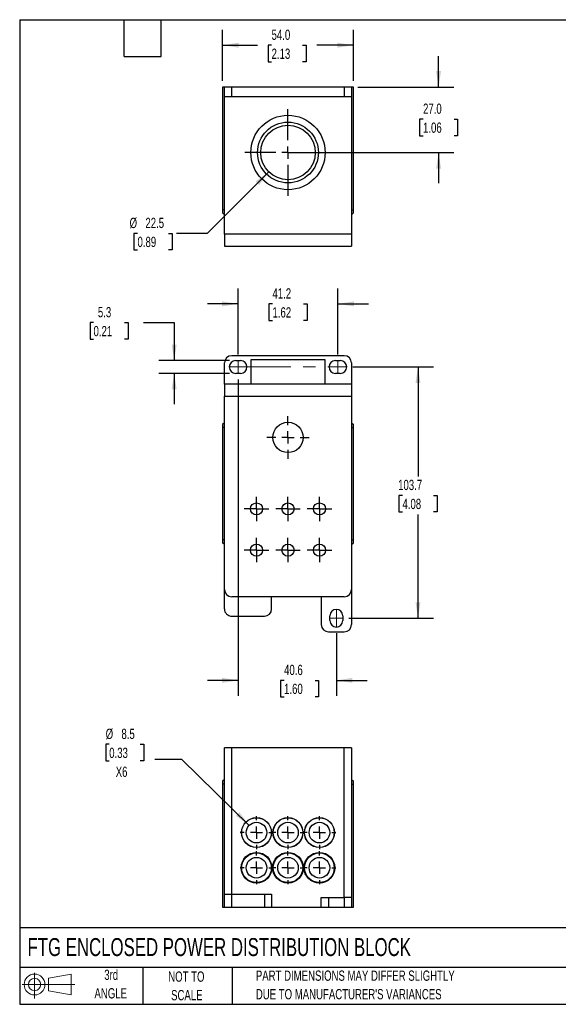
# Model space of a CAD drawing. Header units: millimetres. Extents: x 13 to 546, y 13 to 419.
# Tile 1 of 2: x 13 to 235, y 13 to 419. Entities that reach past the tile are written whole.
import ezdxf

# ---------------------------------------------------------------- set-up
doc = ezdxf.new("R2010")
doc.units = ezdxf.units.MM
doc.header["$LTSCALE"] = 2
doc.linetypes.add('CENTERX2', pattern=[20.32, 12.7, -2.54, 2.54, -2.54])
doc.layers.add('CENTER', color=40, linetype='CENTERX2')
doc.layers.add('SLD-DEFPOINTS', color=7, linetype='Continuous')
doc.layers.add('DIMENSIONS', color=140, linetype='Continuous', lineweight=25)
doc.layers.add('TEXT', color=140, linetype='Continuous', lineweight=25)
doc.styles.add('SLDTEXTSTYLE0', font='TXT', dxfattribs={"width": 0.7})
doc.dimstyles.new('SLDDIMSTYLE0', dxfattribs={"dimtxt": 4.316016, "dimasz": 6.604, "dimexe": 0, "dimexo": 0.0625, "dimgap": 1.079004, "dimtad": 0, "dimtih": 1, "dimtoh": 1, "dimrnd": 1e-09, "dimzin": 12, "dimdsep": 46, "dimtxsty": 'SLDTEXTSTYLE0', "dimsah": 1, "dimcen": 0.09, "dimadec": 0, "dimazin": 3, "dimtfac": 1, "dimtofl": 0, "dimtmove": 0, "dimatfit": 3, "dimfxl": 0, "dimfrac": 2, "dimtolj": 1, "dimtzin": 12, "dimarcsym": 0})
doc.dimstyles.new('SLDDIMSTYLE1', dxfattribs={"dimtxt": 4.316016, "dimasz": 6.604, "dimexe": 0, "dimexo": 0.0625, "dimgap": 1.079004, "dimtad": 0, "dimtih": 1, "dimtoh": 1, "dimrnd": 1e-09, "dimzin": 12, "dimdsep": 46, "dimtxsty": 'SLDTEXTSTYLE0', "dimsah": 1, "dimcen": 0.09, "dimadec": 0, "dimazin": 3, "dimtfac": 1, "dimtmove": 0, "dimatfit": 0, "dimfxl": 0, "dimfrac": 2, "dimtolj": 1, "dimtzin": 12, "dimarcsym": 0})
doc.dimstyles.new('SLDDIMSTYLE2', dxfattribs={"dimtxt": 4.316016, "dimasz": 6.604, "dimexe": 0, "dimexo": 0.0625, "dimgap": 1.079004, "dimtad": 0, "dimtih": 1, "dimtoh": 1, "dimrnd": 1e-09, "dimzin": 4, "dimdsep": 46, "dimtxsty": 'SLDTEXTSTYLE0', "dimsah": 1, "dimcen": 0.09, "dimadec": 0, "dimazin": 1, "dimtfac": 1, "dimtofl": 0, "dimtmove": 0, "dimatfit": 3, "dimfxl": 0, "dimfrac": 2, "dimtolj": 1, "dimtzin": 12, "dimarcsym": 0})
doc.dimstyles.new('SLDDIMSTYLE3', dxfattribs={"dimtxt": 4.316016, "dimasz": 6.604, "dimexe": 0, "dimexo": 0.0625, "dimgap": 1.079004, "dimtad": 0, "dimtih": 1, "dimtoh": 1, "dimrnd": 1e-09, "dimzin": 4, "dimdsep": 46, "dimtxsty": 'SLDTEXTSTYLE0', "dimsah": 1, "dimcen": 0.09, "dimadec": 0, "dimazin": 1, "dimtfac": 1, "dimtmove": 0, "dimatfit": 0, "dimfxl": 0, "dimfrac": 2, "dimtolj": 1, "dimtzin": 12, "dimarcsym": 0})
doc.dimstyles.new('SLDDIMSTYLE4', dxfattribs={"dimtxt": 4.316016, "dimasz": 6.604, "dimexe": 0, "dimexo": 0.0625, "dimgap": 1.079004, "dimtad": 0, "dimtih": 1, "dimtoh": 1, "dimrnd": 1e-09, "dimzin": 12, "dimdsep": 46, "dimtxsty": 'SLDTEXTSTYLE0', "dimsah": 1, "dimcen": 0, "dimadec": 0, "dimazin": 3, "dimtfac": 1, "dimtofl": 0, "dimtmove": 0, "dimatfit": 3, "dimfxl": 0, "dimfrac": 2, "dimtolj": 1, "dimtzin": 12, "dimarcsym": 0})
doc.dimstyles.new('SLDDIMSTYLE5', dxfattribs={"dimtxt": 4.316016, "dimasz": 6.604, "dimexe": 0, "dimexo": 0.0625, "dimgap": 1.079004, "dimtad": 0, "dimtih": 1, "dimtoh": 1, "dimrnd": 1e-09, "dimzin": 12, "dimdsep": 46, "dimtxsty": 'SLDTEXTSTYLE0', "dimsah": 1, "dimcen": 0, "dimadec": 0, "dimazin": 3, "dimtfac": 1, "dimtofl": 0, "dimtmove": 0, "dimatfit": 3, "dimfxl": 0, "dimfrac": 2, "dimtolj": 1, "dimtzin": 12, "dimarcsym": 0})

# ---------------------------------------------------------------- blocks, each defined once
blk = doc.blocks.new('Block11')
at = {"color": 7, "linetype": 'Continuous', "lineweight": 18}
for p, q in [((5.18, 10.62), (5.18, 0)), ((10.96, 8.33), (20.35, 10.06)), ((10.96, 3.19), (10.96, 8.33)), ((20.35, 10.06), (20.35, 1.46)), ((0, 5.76), (21.75, 5.76)), ((10.96, 3.19), (20.35, 1.46))]:
    blk.add_line(p, q, dxfattribs=at)
for radius in [4.3, 2.57]:
    blk.add_circle((5.18, 5.76), radius, dxfattribs=at)
blk = doc.blocks.new('Block12')
at = {"layer": 'SLD-DEFPOINTS'}
blk.add_blockref('Block11', (0, 0), dxfattribs=at)
blk = doc.blocks.new('_D')
at = {"layer": 'DIMENSIONS'}
for p, q in [((150.3, 275.77), (183.56, 275.77)), ((177.21, 275.77), (177.21, 230.58)), ((170.79, 222.76), (169.34, 222.76)), ((169.34, 222.76), (169.34, 215.9)), ((183.62, 222.76), (185.07, 222.76)), ((185.07, 222.76), (185.07, 215.9)), ((169.34, 215.9), (170.79, 215.9)), ((185.07, 215.9), (183.62, 215.9)), ((177.21, 172.07), (177.21, 214.93)), ((148.7, 172.07), (183.56, 172.07))]:
    blk.add_line(p, q, dxfattribs=at)
for points in [[(177.21, 275.77), (176.19, 269.16), (178.22, 269.16)], [(177.21, 172.07), (178.22, 178.67), (176.19, 178.67)]]:
    blk.add_solid(points, dxfattribs=at)
at = {"layer": 'DIMENSIONS', "char_height": 4.233, "attachment_point": 1, "style": 'SLDTEXTSTYLE0'}
for s, insert in [('103.7', (169, 229.18)), ('4.08', (170.79, 221.35))]:
    blk.add_mtext(s, dxfattribs=dict(at, insert=insert))
blk = doc.blocks.new('_D_1')
at = {"layer": 'DIMENSIONS'}
for p, q in [((102.91, 270.58), (102.91, 140.07)), ((143.51, 165.88), (143.51, 140.07)), ((102.91, 146.42), (90.21, 146.42)), ((121.9, 146.42), (120.45, 146.42)), ((120.45, 146.42), (120.45, 139.56)), ((134.73, 146.42), (136.18, 146.42)), ((136.18, 146.42), (136.18, 139.56)), ((143.51, 146.42), (156.21, 146.42)), ((120.45, 139.56), (121.9, 139.56)), ((136.18, 139.56), (134.73, 139.56))]:
    blk.add_line(p, q, dxfattribs=at)
for points in [[(102.91, 146.42), (96.31, 147.43), (96.31, 145.4)], [(143.51, 146.42), (150.12, 145.4), (150.12, 147.43)]]:
    blk.add_solid(points, dxfattribs=at)
at = {"layer": 'DIMENSIONS', "char_height": 4.233, "attachment_point": 1, "style": 'SLDTEXTSTYLE0'}
for s, insert in [('40.6', (121.9, 152.84)), ('1.60', (121.9, 145.02))]:
    blk.add_mtext(s, dxfattribs=dict(at, insert=insert))
blk = doc.blocks.new('_D_2')
at = {"layer": 'DIMENSIONS'}
for p, q in [((102.91, 280.96), (102.91, 308.17)), ((144.11, 280.96), (144.11, 308.17)), ((102.91, 301.82), (90.21, 301.82)), ((117.1, 301.82), (115.65, 301.82)), ((115.65, 301.82), (115.65, 294.96)), ((129.92, 301.82), (131.37, 301.82)), ((131.37, 301.82), (131.37, 294.96)), ((144.11, 301.82), (156.81, 301.82)), ((115.65, 294.96), (117.1, 294.96)), ((131.37, 294.96), (129.92, 294.96))]:
    blk.add_line(p, q, dxfattribs=at)
for points in [[(102.91, 301.82), (96.31, 302.83), (96.31, 300.8)], [(144.11, 301.82), (150.72, 300.8), (150.72, 302.83)]]:
    blk.add_solid(points, dxfattribs=at)
at = {"layer": 'DIMENSIONS', "char_height": 4.233, "attachment_point": 1, "style": 'SLDTEXTSTYLE0'}
for s, insert in [('41.2', (117.1, 308.24)), ('1.62', (117.1, 300.41))]:
    blk.add_mtext(s, dxfattribs=dict(at, insert=insert))
blk = doc.blocks.new('_D_3')
at = {"layer": 'DIMENSIONS'}
for p, q in [((43.2, 294.08), (41.75, 294.08)), ((41.75, 294.08), (41.75, 287.22)), ((56.03, 294.08), (57.48, 294.08)), ((57.48, 294.08), (57.48, 287.22)), ((63.81, 294.08), (76.51, 294.08)), ((76.51, 294.08), (76.51, 278.42)), ((41.75, 287.22), (43.2, 287.22)), ((57.48, 287.22), (56.03, 287.22)), ((99.37, 278.42), (70.16, 278.42)), ((99.37, 273.12), (70.16, 273.12)), ((76.51, 273.12), (76.51, 260.42))]:
    blk.add_line(p, q, dxfattribs=at)
for points in [[(76.51, 278.42), (77.53, 285.02), (75.5, 285.02)], [(76.51, 273.12), (75.5, 266.51), (77.53, 266.51)]]:
    blk.add_solid(points, dxfattribs=at)
at = {"layer": 'DIMENSIONS', "char_height": 4.233, "attachment_point": 1, "style": 'SLDTEXTSTYLE0'}
for s, insert in [('5.3', (45, 300.5)), ('0.21', (43.2, 292.68))]:
    blk.add_mtext(s, dxfattribs=dict(at, insert=insert))
blk = doc.blocks.new('SW_CENTERMARKSYMBOL_0')
at = {"layer": 'CENTER', "color": 0}
for p, q in [((0, 5.08), (0, 8.79)), ((-5.08, 0), (-8.79, 0)), ((0, 0), (-2.54, 0)), ((0, 0), (0, 2.54)), ((0, 0), (0, -2.54)), ((0, 0), (2.54, 0)), ((5.08, 0), (8.79, 0)), ((0, -5.08), (0, -8.79))]:
    blk.add_line(p, q, dxfattribs=at)
blk = doc.blocks.new('SW_CENTERMARKSYMBOL_1')
at = {"layer": 'CENTER', "color": 0}
for p, q in [((0, 2.54), (0, 5.04)), ((-2.54, 0), (-5.04, 0)), ((0, 0), (-2.54, 0)), ((0, 0), (0, 2.54)), ((0, 0), (0, -2.54)), ((0, 0), (2.54, 0)), ((2.54, 0), (5.04, 0)), ((0, -2.54), (0, -5.04))]:
    blk.add_line(p, q, dxfattribs=at)
blk = doc.blocks.new('SW_CENTERMARKSYMBOL_2')
at = {"layer": 'CENTER', "color": 0}
for p, q in [((0, 2.54), (0, 5.04)), ((-2.54, 0), (-5.04, 0)), ((0, 0), (-2.54, 0)), ((0, 0), (0, 2.54)), ((0, 0), (0, -2.54)), ((0, 0), (2.54, 0)), ((2.54, 0), (5.04, 0)), ((0, -2.54), (0, -5.04))]:
    blk.add_line(p, q, dxfattribs=at)
blk = doc.blocks.new('SW_CENTERMARKSYMBOL_3')
at = {"layer": 'CENTER', "color": 0}
for p, q in [((0, 2.54), (0, 5.04)), ((-2.54, 0), (-5.04, 0)), ((0, 0), (-2.54, 0)), ((0, 0), (0, 2.54)), ((0, 0), (0, -2.54)), ((0, 0), (2.54, 0)), ((2.54, 0), (5.04, 0)), ((0, -2.54), (0, -5.04))]:
    blk.add_line(p, q, dxfattribs=at)
blk = doc.blocks.new('SW_CENTERMARKSYMBOL_4')
at = {"layer": 'CENTER', "color": 0}
for p, q in [((0, 2.54), (0, 5.04)), ((-2.54, 0), (-5.04, 0)), ((0, 0), (-2.54, 0)), ((0, 0), (0, 2.54)), ((0, 0), (0, -2.54)), ((0, 0), (2.54, 0)), ((2.54, 0), (5.04, 0)), ((0, -2.54), (0, -5.04))]:
    blk.add_line(p, q, dxfattribs=at)
blk = doc.blocks.new('SW_CENTERMARKSYMBOL_5')
at = {"layer": 'CENTER', "color": 0}
for p, q in [((0, 2.54), (0, 5.04)), ((-2.54, 0), (-5.04, 0)), ((0, 0), (-2.54, 0)), ((0, 0), (0, 2.54)), ((0, 0), (0, -2.54)), ((0, 0), (2.54, 0)), ((2.54, 0), (5.04, 0)), ((0, -2.54), (0, -5.04))]:
    blk.add_line(p, q, dxfattribs=at)
blk = doc.blocks.new('SW_CENTERMARKSYMBOL_6')
at = {"layer": 'CENTER', "color": 0}
for p, q in [((0, 2.54), (0, 5.04)), ((-2.54, 0), (-5.04, 0)), ((0, 0), (-2.54, 0)), ((0, 0), (0, 2.54)), ((0, 0), (0, -2.54)), ((0, 0), (2.54, 0)), ((2.54, 0), (5.04, 0)), ((0, -2.54), (0, -5.04))]:
    blk.add_line(p, q, dxfattribs=at)
blk = doc.blocks.new('_D_9')
at = {"layer": 'DIMENSIONS'}
for p, q in [((185.71, 391.28), (185.71, 403.98)), ((152.3, 391.28), (192.06, 391.28)), ((179.29, 378.06), (177.84, 378.06)), ((177.84, 378.06), (177.84, 371.2)), ((192.12, 378.06), (193.57, 378.06)), ((193.57, 378.06), (193.57, 371.2)), ((177.84, 371.2), (179.29, 371.2)), ((193.57, 371.2), (192.12, 371.2)), ((126.05, 364.28), (192.06, 364.28)), ((185.71, 364.28), (185.71, 351.58))]:
    blk.add_line(p, q, dxfattribs=at)
for points in [[(185.71, 391.28), (186.72, 397.88), (184.69, 397.88)], [(185.71, 364.28), (184.69, 357.67), (186.72, 357.67)]]:
    blk.add_solid(points, dxfattribs=at)
at = {"layer": 'DIMENSIONS', "char_height": 4.233, "attachment_point": 1, "style": 'SLDTEXTSTYLE0'}
for s, insert in [('27.0', (179.29, 384.48)), ('1.06', (179.29, 376.66))]:
    blk.add_mtext(s, dxfattribs=dict(at, insert=insert))
blk = doc.blocks.new('_D_10')
at = {"layer": 'DIMENSIONS'}
for p, q in [((115.56, 356.32), (90.14, 330.91)), ((61.36, 330.91), (59.91, 330.91)), ((59.91, 330.91), (59.91, 324.05)), ((74.18, 330.91), (75.63, 330.91)), ((75.63, 330.91), (75.63, 324.05)), ((90.14, 330.91), (77.44, 330.91)), ((59.91, 324.05), (61.36, 324.05)), ((75.63, 324.05), (74.18, 324.05))]:
    blk.add_line(p, q, dxfattribs=at)
blk.add_solid([(115.56, 356.32), (110.17, 352.37), (111.61, 350.93)], dxfattribs=at)
at = {"layer": 'DIMENSIONS', "char_height": 4.233, "attachment_point": 1, "style": 'SLDTEXTSTYLE0'}
for s, insert in [('%%c', (58.1, 337.33)), ('22.5', (64.62, 337.33)), ('0.89', (61.36, 329.5))]:
    blk.add_mtext(s, dxfattribs=dict(at, insert=insert))
blk = doc.blocks.new('_D_11')
at = {"layer": 'DIMENSIONS'}
for p, q in [((96.51, 393.82), (96.51, 414.92)), ((150.51, 393.82), (150.51, 414.92)), ((96.51, 408.57), (110.89, 408.57)), ((116.74, 408.57), (115.29, 408.57)), ((115.29, 408.57), (115.29, 401.72)), ((129.57, 408.57), (131.02, 408.57)), ((131.02, 408.57), (131.02, 401.72)), ((150.51, 408.57), (135.41, 408.57)), ((115.29, 401.72), (116.74, 401.72)), ((131.02, 401.72), (129.57, 401.72))]:
    blk.add_line(p, q, dxfattribs=at)
for points in [[(96.51, 408.57), (103.12, 407.56), (103.12, 409.59)], [(150.51, 408.57), (143.91, 409.59), (143.91, 407.56)]]:
    blk.add_solid(points, dxfattribs=at)
at = {"layer": 'DIMENSIONS', "char_height": 4.233, "attachment_point": 1, "style": 'SLDTEXTSTYLE0'}
for s, insert in [('54.0', (116.74, 415)), ('2.13', (116.74, 407.17))]:
    blk.add_mtext(s, dxfattribs=dict(at, insert=insert))
blk = doc.blocks.new('SW_CENTERMARKSYMBOL_7')
at = {"layer": 'CENTER', "color": 0}
for p, q in [((0, 5.08), (0, 17.89)), ((-5.08, 0), (-17.89, 0)), ((0, 0), (-2.54, 0)), ((0, 0), (0, 2.54)), ((0, 0), (0, -2.54)), ((0, 0), (2.54, 0)), ((5.08, 0), (17.89, 0)), ((0, -5.08), (0, -17.89))]:
    blk.add_line(p, q, dxfattribs=at)
blk = doc.blocks.new('_D_12')
at = {"layer": 'DIMENSIONS'}
for p, q in [((49.68, 120.02), (48.23, 120.02)), ((48.23, 120.02), (48.23, 113.16)), ((62.5, 120.02), (63.95, 120.02)), ((63.95, 120.02), (63.95, 113.16)), ((48.23, 113.16), (49.68, 113.16)), ((63.95, 113.16), (62.5, 113.16)), ((79.69, 113.75), (68.58, 113.75)), ((107.48, 86.54), (79.69, 113.75))]:
    blk.add_line(p, q, dxfattribs=at)
blk.add_solid([(107.48, 86.54), (103.47, 91.89), (102.05, 90.44)], dxfattribs=at)
at = {"layer": 'DIMENSIONS', "char_height": 4.233, "attachment_point": 1, "style": 'SLDTEXTSTYLE0'}
for s, insert in [('%%c', (48.22, 126.44)), ('8.5', (54.73, 126.44)), ('0.33', (49.68, 118.61)), ('X6', (52.36, 110.79))]:
    blk.add_mtext(s, dxfattribs=dict(at, insert=insert))
blk = doc.blocks.new('SW_CENTERMARKSYMBOL_8')
at = {"layer": 'CENTER', "color": 0}
for p, q in [((0, 5.08), (0, 6.79)), ((-5.08, 0), (-6.79, 0)), ((0, 0), (-2.54, 0)), ((0, 0), (0, 2.54)), ((0, 0), (0, -2.54)), ((0, 0), (2.54, 0)), ((5.08, 0), (6.79, 0)), ((0, -5.08), (0, -6.79))]:
    blk.add_line(p, q, dxfattribs=at)
blk = doc.blocks.new('SW_CENTERMARKSYMBOL_9')
at = {"layer": 'CENTER', "color": 0}
for p, q in [((0, 5.08), (0, 6.79)), ((-5.08, 0), (-6.79, 0)), ((0, 0), (-2.54, 0)), ((0, 0), (0, 2.54)), ((0, 0), (0, -2.54)), ((0, 0), (2.54, 0)), ((5.08, 0), (6.79, 0)), ((0, -5.08), (0, -6.79))]:
    blk.add_line(p, q, dxfattribs=at)
blk = doc.blocks.new('SW_CENTERMARKSYMBOL_10')
at = {"layer": 'CENTER', "color": 0}
for p, q in [((0, 5.08), (0, 6.79)), ((-5.08, 0), (-6.79, 0)), ((0, 0), (-2.54, 0)), ((0, 0), (0, 2.54)), ((0, 0), (0, -2.54)), ((0, 0), (2.54, 0)), ((5.08, 0), (6.79, 0)), ((0, -5.08), (0, -6.79))]:
    blk.add_line(p, q, dxfattribs=at)
blk = doc.blocks.new('SW_CENTERMARKSYMBOL_11')
at = {"layer": 'CENTER', "color": 0}
for p, q in [((0, 5.08), (0, 6.79)), ((-5.08, 0), (-6.79, 0)), ((0, 0), (-2.54, 0)), ((0, 0), (0, 2.54)), ((0, 0), (0, -2.54)), ((0, 0), (2.54, 0)), ((5.08, 0), (6.79, 0)), ((0, -5.08), (0, -6.79))]:
    blk.add_line(p, q, dxfattribs=at)
blk = doc.blocks.new('SW_CENTERMARKSYMBOL_12')
at = {"layer": 'CENTER', "color": 0}
for p, q in [((0, 5.08), (0, 6.79)), ((-5.08, 0), (-6.79, 0)), ((0, 0), (-2.54, 0)), ((0, 0), (0, 2.54)), ((0, 0), (0, -2.54)), ((0, 0), (2.54, 0)), ((5.08, 0), (6.79, 0)), ((0, -5.08), (0, -6.79))]:
    blk.add_line(p, q, dxfattribs=at)
blk = doc.blocks.new('SW_CENTERMARKSYMBOL_13')
at = {"layer": 'CENTER', "color": 0}
for p, q in [((0, 5.08), (0, 6.79)), ((-5.08, 0), (-6.79, 0)), ((0, 0), (-2.54, 0)), ((0, 0), (0, 2.54)), ((0, 0), (0, -2.54)), ((0, 0), (2.54, 0)), ((5.08, 0), (6.79, 0)), ((0, -5.08), (0, -6.79))]:
    blk.add_line(p, q, dxfattribs=at)

msp = doc.modelspace()

# ---------------------------------------------------------------- linework, layer by layer
for p, q in [((96.512, 391.277), (96.512, 340.577)), ((97.262, 391.277), (96.512, 391.277)), ((97.262, 387.277), (97.262, 391.277)), ((100.262, 391.277), (97.262, 391.277)), ((100.262, 387.277), (100.262, 391.277)), ((146.762, 391.277), (100.262, 391.277)), ((146.762, 391.277), (146.762, 387.277)), ((149.762, 391.277), (146.762, 391.277)), ((149.762, 391.277), (149.762, 387.277)), ((150.512, 391.277), (149.762, 391.277)), ((150.512, 340.577), (150.512, 391.277)), ((100.262, 387.277), (97.262, 387.277)), ((97.262, 330.577), (97.262, 387.277)), ((146.762, 387.277), (100.262, 387.277)), ((149.762, 387.277), (146.762, 387.277)), ((149.762, 387.277), (149.762, 330.577)), ((97.262, 340.577), (96.512, 340.577)), ((96.512, 340.577), (96.512, 339.327)), ((97.262, 338.577), (96.512, 339.327)), ((149.762, 340.577), (150.512, 340.577)), ((149.762, 338.577), (150.512, 339.327)), ((150.512, 339.327), (150.512, 340.577)), ((149.762, 330.577), (97.262, 330.577)), ((97.262, 330.577), (97.262, 325.577)), ((149.762, 330.577), (149.762, 325.577)), ((97.262, 325.577), (149.762, 325.577)), ((146.762, 280.418), (100.262, 280.418)), ((97.262, 268.718), (97.262, 277.418)), ((101.912, 278.418), (103.912, 278.418)), ((108.162, 278.718), (108.162, 268.718)), ((123.512, 278.718), (108.162, 278.718)), ((138.862, 278.718), (123.512, 278.718)), ((138.862, 268.718), (138.862, 278.718)), ((143.112, 278.418), (145.112, 278.418)), ((149.762, 277.418), (149.762, 268.718)), ((103.912, 273.118), (101.912, 273.118)), ((145.112, 273.118), (143.112, 273.118)), ((149.762, 268.718), (97.262, 268.718)), ((97.262, 268.718), (97.262, 263.718)), ((149.762, 268.718), (149.762, 263.718)), ((97.262, 263.718), (149.762, 263.718)), ((97.262, 183.918), (97.262, 263.718)), ((149.762, 263.718), (149.762, 183.918)), ((97.262, 252.718), (96.512, 251.968)), ((149.762, 252.718), (150.512, 251.968)), ((96.512, 251.968), (96.512, 250.718)), ((97.262, 250.718), (96.512, 250.718)), ((96.512, 250.718), (96.512, 204.418)), ((149.762, 250.718), (150.512, 250.718)), ((150.512, 250.718), (150.512, 251.968)), ((150.512, 204.418), (150.512, 250.718)), ((97.262, 204.418), (96.512, 204.418)), ((96.512, 204.418), (96.512, 203.168)), ((149.762, 204.418), (150.512, 204.418)), ((150.512, 203.168), (150.512, 204.418)), ((97.262, 202.418), (96.512, 203.168)), ((149.762, 202.418), (150.512, 203.168)), ((97.262, 175.918), (97.262, 183.918)), ((149.762, 183.918), (149.762, 169.418)), ((146.762, 180.918), (100.262, 180.918)), ((116.762, 175.918), (116.762, 180.918)), ((137.262, 180.918), (137.262, 169.418)), ((100.312, 172.918), (113.762, 172.918)), ((140.862, 171.068), (140.862, 173.068)), ((146.162, 173.068), (146.162, 171.068)), ((140.262, 166.418), (146.762, 166.418)), ((100.262, 118.52), (97.262, 118.52)), ((97.262, 58.12), (97.262, 118.52)), ((100.262, 58.12), (100.262, 118.52)), ((146.762, 118.52), (100.262, 118.52)), ((146.762, 56.82), (146.762, 118.52)), ((149.762, 118.52), (146.762, 118.52)), ((149.762, 118.52), (149.762, 56.82)), ((97.262, 105.52), (96.512, 104.77)), ((96.512, 104.77), (96.512, 103.52)), ((96.512, 103.52), (96.512, 52.82)), ((97.262, 103.52), (96.512, 103.52)), ((149.762, 105.52), (150.512, 104.77)), ((149.762, 103.52), (150.512, 103.52)), ((150.512, 103.52), (150.512, 104.77)), ((150.512, 52.82), (150.512, 103.52)), ((97.262, 52.82), (97.262, 58.12)), ((97.262, 58.12), (100.312, 58.12)), ((100.312, 52.82), (100.312, 58.12)), ((100.312, 58.12), (113.762, 58.12)), ((113.762, 58.12), (113.762, 52.82)), ((113.762, 58.12), (116.762, 58.12)), ((116.762, 58.12), (116.762, 52.82)), ((137.262, 52.82), (137.262, 56.82)), ((137.262, 56.82), (140.262, 56.82)), ((140.262, 56.82), (140.262, 52.82)), ((140.262, 56.82), (146.762, 56.82)), ((146.762, 56.82), (146.762, 52.82)), ((149.762, 56.82), (146.762, 56.82)), ((149.762, 56.82), (149.762, 52.82)), ((96.512, 52.82), (97.262, 52.82)), ((97.262, 52.82), (100.312, 52.82)), ((100.312, 52.82), (113.762, 52.82)), ((113.762, 52.82), (116.762, 52.82)), ((116.762, 52.82), (137.262, 52.82)), ((137.262, 52.82), (140.262, 52.82)), ((140.262, 52.82), (146.762, 52.82)), ((146.762, 52.82), (149.762, 52.82)), ((149.762, 52.82), (150.512, 52.82))]:
    msp.add_line(p, q)
at = {"color": 7, "linetype": 'CENTERX2', "lineweight": 18}
for p, q in [((102.912, 278.418), (102.912, 273.118)), ((144.112, 278.418), (144.112, 273.118)), ((99.262, 275.768), (147.762, 275.768)), ((143.512, 175.718), (143.512, 168.418)), ((140.862, 172.068), (146.162, 172.068))]:
    msp.add_line(p, q, dxfattribs=at)
for centre, radius in [((123.512, 364.277), 15.35), ((123.512, 364.277), 12.55), ((123.512, 364.277), 11.25), ((123.512, 246.668), 6.25), ((110.512, 217.168), 2.5), ((123.512, 217.168), 2.5), ((136.512, 217.168), 2.5), ((110.512, 200.168), 2.5), ((123.512, 200.168), 2.5), ((136.512, 200.168), 2.5), ((110.512, 83.57), 6.187), ((110.512, 83.57), 6.118), ((123.512, 83.57), 6.187), ((123.512, 83.57), 6.118), ((136.512, 83.57), 6.187), ((136.512, 83.57), 6.118), ((110.512, 83.57), 4.25), ((123.512, 83.57), 4.25), ((136.512, 83.57), 4.25), ((110.512, 69.07), 6.336), ((110.512, 69.07), 6.118), ((110.512, 69.07), 4.25), ((123.512, 69.07), 6.336), ((123.512, 69.07), 6.118), ((123.512, 69.07), 4.25), ((136.512, 69.07), 6.336), ((136.512, 69.07), 6.118), ((136.512, 69.07), 4.25)]:
    msp.add_circle(centre, radius)
for centre, radius, start, end in [((100.262, 277.418), 3, 90, 180), ((146.762, 277.418), 3, 0, 90), ((101.912, 275.768), 2.65, 90, 270), ((103.912, 275.768), 2.65, 270, 90), ((143.112, 275.768), 2.65, 90, 270), ((145.112, 275.768), 2.65, 270, 90), ((100.262, 183.918), 3, 180, 270), ((146.762, 183.918), 3, 270, 0), ((100.262, 175.918), 3, 180, 270.94702), ((113.762, 175.918), 3, 270, 0), ((143.512, 173.068), 2.65, 0, 180), ((143.512, 171.068), 2.65, 180, 0), ((140.262, 169.418), 3, 180, 270), ((146.762, 169.418), 3, 270, 0)]:
    msp.add_arc(centre, radius, start, end)
at = {"layer": 'TEXT'}
for p, q in [((12.7, 419.1), (546.1, 419.1)), ((12.7, 419.1), (12.7, 12.7)), ((55.88, 403.86), (55.88, 419.1)), ((71.12, 403.86), (71.12, 419.1)), ((55.88, 403.86), (71.12, 403.86)), ((546.1, 44.252), (12.7, 44.252)), ((546.1, 27.94), (12.7, 27.94)), ((63.5, 27.94), (63.5, 12.7)), ((100.423, 27.94), (100.423, 12.7)), ((12.7, 12.7), (546.1, 12.7))]:
    msp.add_line(p, q, dxfattribs=at)

# ---------------------------------------------------------------- block references
at = {"layer": 'CENTER'}
for name, p in [('SW_CENTERMARKSYMBOL_7', (123.512, 364.277)), ('SW_CENTERMARKSYMBOL_0', (123.512, 246.668)), ('SW_CENTERMARKSYMBOL_1', (110.512, 217.168)), ('SW_CENTERMARKSYMBOL_2', (123.512, 217.168)), ('SW_CENTERMARKSYMBOL_3', (136.512, 217.168)), ('SW_CENTERMARKSYMBOL_6', (110.512, 200.168)), ('SW_CENTERMARKSYMBOL_5', (123.512, 200.168)), ('SW_CENTERMARKSYMBOL_4', (136.512, 200.168)), ('SW_CENTERMARKSYMBOL_8', (110.512, 83.57)), ('SW_CENTERMARKSYMBOL_9', (123.512, 83.57)), ('SW_CENTERMARKSYMBOL_10', (136.512, 83.57)), ('SW_CENTERMARKSYMBOL_11', (110.512, 69.07)), ('SW_CENTERMARKSYMBOL_12', (123.512, 69.07)), ('SW_CENTERMARKSYMBOL_13', (136.512, 69.07))]:
    msp.add_blockref(name, p, dxfattribs=at)
at = {"layer": 'SLD-DEFPOINTS'}
msp.add_blockref('Block12', (13.676, 15.108), dxfattribs=at)

# ---------------------------------------------------------------- texts
at = {"layer": 'TEXT', "style": 'SLDTEXTSTYLE0'}
for s, insert, char_height, attachment_point in [('FTG ENCLOSED POWER DISTRIBUTION BLOCK', (15.931, 40.03), 7.40833, 1), ('3rd', (50.493, 27.001), 4.2333, 2), ('NOT TO', (81.537, 26.252), 4.2333, 2), ('PART DIMENSIONS MAY DIFFER SLIGHTLY', (110.239, 26.642), 4.23333, 1), ('ANGLE', (50.298, 19.357), 4.2333, 2), ('SCALE', (81.729, 18.608), 4.2333, 2), ("DUE TO MANUFACTURER'S VARIANCES", (110.239, 18.997), 4.23333, 1)]:
    msp.add_mtext(s, dxfattribs=dict(at, insert=insert, char_height=char_height, attachment_point=attachment_point))

# ---------------------------------------------------------------- dimensions: what is measured, and where the dimension line sits
at = {"layer": 'DIMENSIONS'}
for base, p1, p2, dimstyle, picture, middle in [((150.512, 408.575), (96.512, 391.277), (150.512, 391.277), 'SLDDIMSTYLE2', '_D_11', (123.153, 408.575)), ((144.112, 301.815), (102.912, 278.418), (144.112, 278.418), 'SLDDIMSTYLE1', '_D_2', (123.512, 301.815)), ((102.912, 146.418), (143.512, 168.418), (102.912, 273.118), 'SLDDIMSTYLE1', '_D_1', (128.317, 146.418))]:
    dim = msp.add_linear_dim(base=base, p1=p1, p2=p2, dimstyle=dimstyle, dxfattribs=at)
    dim.commit()
    dim.dimension.update_dxf_attribs({"geometry": picture, "text_midpoint": middle, "dimtype": 160})
for base, p1, p2, dimstyle, picture, middle in [((185.705, 364.277), (149.762, 391.277), (123.512, 364.277), 'SLDDIMSTYLE3', '_D_9', (185.705, 378.061)), ((76.512, 273.118), (101.912, 278.418), (101.912, 273.118), 'SLDDIMSTYLE1', '_D_3', (76.512, 294.078)), ((177.206, 275.768), (146.162, 172.068), (147.762, 275.768), 'SLDDIMSTYLE0', '_D', (177.206, 222.757))]:
    dim = msp.add_linear_dim(base=base, p1=p1, p2=p2, angle=90, dimstyle=dimstyle, dxfattribs=at)
    dim.commit()
    dim.dimension.update_dxf_attribs({"geometry": picture, "text_midpoint": middle, "dimtype": 160})
dim = msp.add_diameter_dim_2p(p1=(131.467, 372.232), p2=(115.557, 356.322), dimstyle='SLDDIMSTYLE4', dxfattribs=at)
dim.commit()
dim.dimension.update_dxf_attribs({"geometry": '_D_10', "text_midpoint": (67.771, 330.907), "dimtype": 163})
dim = msp.add_diameter_dim_2p(p1=(113.549, 80.596), p2=(107.475, 86.543), text='<>\\PX6', dimstyle='SLDDIMSTYLE5', dxfattribs=at)
dim.commit()
dim.dimension.update_dxf_attribs({"geometry": '_D_12', "text_midpoint": (56.092, 115.979), "dimtype": 163})

doc.saveas('drawing.dxf')
